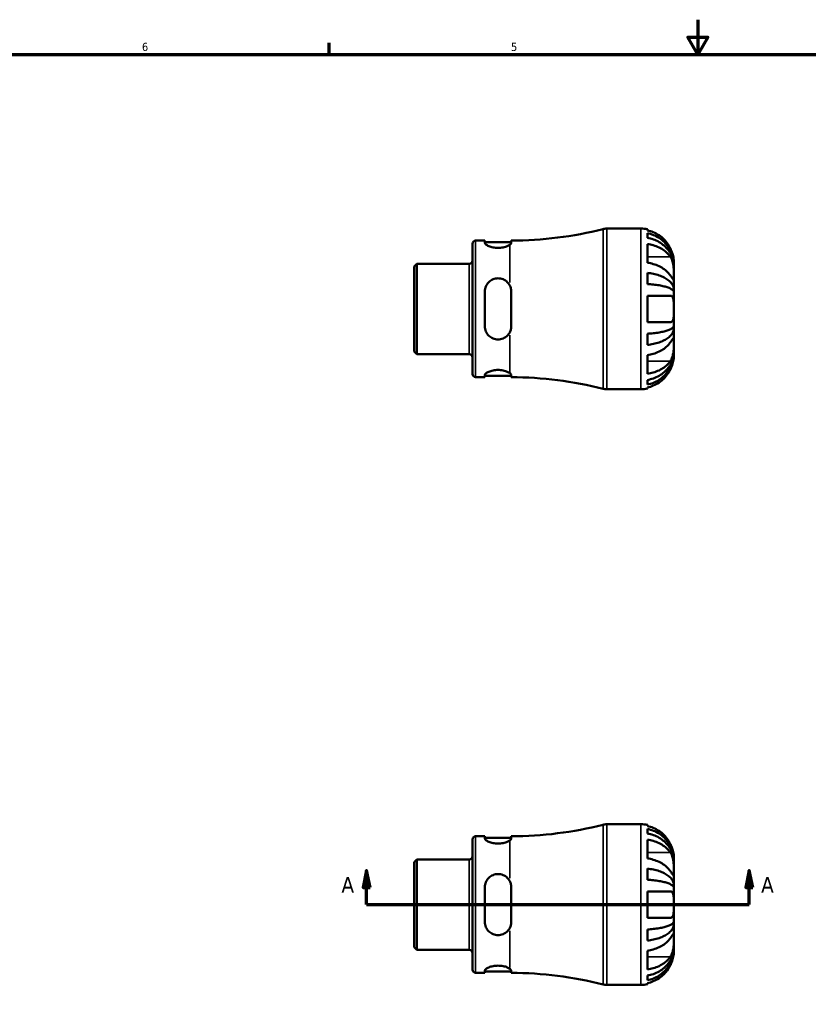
# Model space of a CAD drawing. Header units: inches. Extents: x -1.5 to 38, y -0.9 to 21.4.
# Tile 3 of 6: x 9.2 to 18.3, y 10.1 to 21.4. Entities that reach past the tile are written whole.
import ezdxf

# ---------------------------------------------------------------- set-up
doc = ezdxf.new("R2010")
doc.units = ezdxf.units.IN
doc.header["$MEASUREMENT"] = 0
for name, color, linetype, lineweight in [('Border (ANSI)', 7, 'Continuous', 70), ('Section Line (ANSI)', 7, 'Continuous', 70), ('Visible (ANSI)', 7, 'Continuous', 50), ('Visible Narrow (ANSI)', 7, 'Continuous', 35)]:
    doc.layers.add(name, color=color, linetype=linetype, lineweight=lineweight)
doc.styles.add('Label Text (ANSI)', font='tahoma.ttf')
doc.styles.add('Note Text (ANSI)', font='tahoma.ttf')

# ---------------------------------------------------------------- blocks, each defined once
blk = doc.blocks.new('Borders Default Border')
at = {"layer": 'Border (ANSI)'}
blk.add_line((12.75, 21), (12.75, 21.134), dxfattribs=at)
at = {"layer": 'Border (ANSI)', "flags": 128}
for points in [[(17, 21.4), (17, 21), (16.885, 21.2), (17.115, 21.2), (17, 21)], [(0.5, 1), (0.5, 21), (33.5, 21), (33.5, 1), (0.5, 1)]]:
    blk.add_lwpolyline(points, dxfattribs=at)
at = {"layer": 'Border (ANSI)', "color": 5, "true_color": 0x0000ff, "char_height": 0.0945, "attachment_point": 7, "style": 'Note Text (ANSI)'}
for s, insert in [('6', (10.595, 21.038)), ('5', (14.847, 21.038))]:
    blk.add_mtext(s, dxfattribs=dict(at, insert=insert))
blk = doc.blocks.new('2dTransSection0')
at = {"layer": 'Section Line (ANSI)', "linetype": 'Continuous'}
for p, q in [((13.182, 11.605), (13.143, 11.408)), ((13.182, 11.408), (13.182, 11.605)), ((13.222, 11.408), (13.182, 11.605)), ((17.591, 11.605), (17.552, 11.408)), ((17.591, 11.408), (17.591, 11.605)), ((17.631, 11.408), (17.591, 11.605)), ((13.143, 11.408), (13.222, 11.408)), ((13.182, 11.211), (13.182, 11.408)), ((17.552, 11.408), (17.631, 11.408)), ((17.591, 11.211), (17.591, 11.408)), ((13.182, 11.211), (13.539, 11.211)), ((17.235, 11.211), (17.591, 11.211))]:
    blk.add_line(p, q, dxfattribs=at)
at = {"layer": 'Section Line (ANSI)'}
blk.add_line((13.182, 11.211), (17.591, 11.211), dxfattribs=at)
at = {"layer": 'Section Line (ANSI)', "linetype": 'Continuous', "flags": 128}
for points in [[(13.222, 11.408), (13.182, 11.605), (13.143, 11.408), (13.222, 11.408)], [(17.631, 11.408), (17.591, 11.605), (17.552, 11.408), (17.631, 11.408)]]:
    blk.add_lwpolyline(points, dxfattribs=at)
at = {"layer": 'Section Line (ANSI)'}
for points in [[(13.222, 11.408), (13.182, 11.605), (13.143, 11.408), (13.222, 11.408)], [(17.631, 11.408), (17.591, 11.605), (17.552, 11.408), (17.631, 11.408)]]:
    blk.add_solid(points, dxfattribs=at)
at = {"layer": 'Section Line (ANSI)', "char_height": 0.18, "attachment_point": 7, "style": 'Label Text (ANSI)'}
for insert in [(12.893, 11.349), (17.728, 11.349)]:
    blk.add_mtext('A', dxfattribs=dict(at, insert=insert))

msp = doc.modelspace()

# ---------------------------------------------------------------- linework, layer by layer
at = {"layer": 'Visible (ANSI)'}
for p, q in [((15.951, 18.995), (16.341, 18.995)), ((16.417, 18.987), (16.417, 18.974)), ((16.417, 18.941), (16.417, 18.888)), ((14.438, 18.856), (14.545, 18.856)), ((14.545, 18.856), (14.545, 18.83)), ((14.545, 18.839), (14.849, 18.839)), ((14.849, 18.83), (14.849, 18.856)), ((14.402, 17.32), (14.402, 18.82)), ((16.417, 18.817), (16.417, 18.602)), ((16.722, 18.579), (16.722, 18.614)), ((13.732, 18.559), (13.763, 18.59)), ((13.732, 17.581), (13.732, 18.559)), ((13.763, 18.59), (14.365, 18.59)), ((13.763, 18.59), (13.763, 17.549)), ((16.417, 18.484), (16.417, 18.356)), ((16.722, 18.565), (16.722, 18.579)), ((16.722, 18.579), (16.722, 18.579)), ((16.722, 18.454), (16.722, 18.565)), ((16.722, 18.294), (16.722, 18.454)), ((14.545, 18.27), (14.545, 17.87)), ((14.849, 17.87), (14.849, 18.27)), ((16.722, 18.294), (16.7, 18.294)), ((16.722, 18.262), (16.722, 18.294)), ((16.722, 18.07), (16.722, 18.262)), ((16.417, 18.222), (16.417, 17.917)), ((16.417, 18.222), (16.682, 18.222)), ((16.722, 17.878), (16.722, 18.07)), ((16.682, 17.917), (16.417, 17.917)), ((16.722, 17.846), (16.7, 17.846)), ((16.722, 17.846), (16.722, 17.878)), ((16.722, 17.685), (16.722, 17.846)), ((16.417, 17.784), (16.417, 17.656)), ((13.732, 17.581), (13.763, 17.549)), ((16.722, 17.574), (16.722, 17.685)), ((16.722, 17.561), (16.722, 17.574)), ((13.763, 17.549), (14.365, 17.549)), ((16.417, 17.538), (16.417, 17.322)), ((16.722, 17.526), (16.722, 17.561)), ((16.722, 17.561), (16.722, 17.561)), ((14.438, 17.284), (14.545, 17.284)), ((14.545, 17.309), (14.545, 17.284)), ((14.545, 17.301), (14.849, 17.301)), ((14.849, 17.284), (14.849, 17.309)), ((16.417, 17.251), (16.417, 17.198)), ((15.951, 17.145), (16.341, 17.145)), ((16.417, 17.165), (16.417, 17.153)), ((15.951, 12.136), (16.341, 12.136)), ((16.417, 12.128), (16.417, 12.116)), ((16.417, 12.083), (16.417, 12.029)), ((14.402, 10.461), (14.402, 11.961)), ((14.438, 11.997), (14.545, 11.997)), ((14.545, 11.997), (14.545, 11.971)), ((14.545, 11.98), (14.849, 11.98)), ((14.849, 11.971), (14.849, 11.997)), ((16.417, 11.958), (16.417, 11.743)), ((13.732, 11.7), (13.763, 11.731)), ((13.732, 10.722), (13.732, 11.7)), ((13.763, 11.731), (14.365, 11.731)), ((13.763, 11.731), (13.763, 10.69)), ((16.722, 11.72), (16.722, 11.755)), ((16.722, 11.706), (16.722, 11.72)), ((16.722, 11.72), (16.722, 11.72)), ((16.722, 11.595), (16.722, 11.706)), ((16.417, 11.625), (16.417, 11.497)), ((16.722, 11.435), (16.722, 11.595)), ((14.545, 11.411), (14.545, 11.011)), ((14.849, 11.011), (14.849, 11.411)), ((16.417, 11.363), (16.417, 11.058)), ((16.417, 11.363), (16.682, 11.363)), ((16.722, 11.435), (16.7, 11.435)), ((16.722, 11.403), (16.722, 11.435)), ((16.722, 11.211), (16.722, 11.403)), ((16.722, 11.019), (16.722, 11.211)), ((16.682, 11.058), (16.417, 11.058)), ((16.722, 10.987), (16.722, 11.019)), ((16.417, 10.925), (16.417, 10.797)), ((16.722, 10.987), (16.7, 10.987)), ((16.722, 10.826), (16.722, 10.987)), ((16.722, 10.715), (16.722, 10.826)), ((13.732, 10.722), (13.763, 10.69)), ((13.763, 10.69), (14.365, 10.69)), ((16.417, 10.679), (16.417, 10.464)), ((16.722, 10.702), (16.722, 10.715)), ((16.722, 10.667), (16.722, 10.702)), ((16.722, 10.702), (16.722, 10.702)), ((14.545, 10.451), (14.545, 10.425)), ((14.545, 10.442), (14.849, 10.442)), ((14.849, 10.425), (14.849, 10.451)), ((14.438, 10.425), (14.545, 10.425)), ((16.417, 10.393), (16.417, 10.339)), ((15.951, 10.286), (16.341, 10.286)), ((16.417, 10.306), (16.417, 10.294))]:
    msp.add_line(p, q, dxfattribs=at)
for centre, radius, start, end in [((14.832, 23.256), 4.4, 270.2283, 284.1319), ((15.951, 18.81), 0.185, 90, 104.1319), ((16.341, 18.614), 0.381, 78.463, 90), ((14.438, 18.82), 0.0364, 90, 180), ((14.365, 18.627), 0.0364, 270, 0), ((14.365, 17.513), 0.0364, 0, 90), ((14.438, 17.32), 0.0364, 180, 270), ((14.832, 12.884), 4.4, 75.8681, 89.7717), ((15.951, 17.33), 0.185, 255.8681, 270), ((16.341, 17.526), 0.381, 270, 281.537), ((15.951, 11.951), 0.185, 90, 104.1319), ((16.341, 11.755), 0.381, 78.463, 90), ((14.832, 16.397), 4.4, 270.2283, 284.1319), ((14.438, 11.961), 0.0364, 90, 180), ((14.365, 11.768), 0.0364, 270, 0), ((14.365, 10.654), 0.0364, 0, 90), ((14.438, 10.461), 0.0364, 180, 270), ((14.832, 6.025), 4.4, 75.8681, 89.7717), ((15.951, 10.471), 0.185, 255.8681, 270), ((16.341, 10.667), 0.381, 270, 281.537)]:
    msp.add_arc(centre, radius, start, end, dxfattribs=at)
for points, knots in [([(16.682, 18.766), (16.675, 18.781), (16.666, 18.797), (16.642, 18.833), (16.626, 18.853), (16.592, 18.887), (16.573, 18.903), (16.53, 18.932), (16.507, 18.944), (16.465, 18.962), (16.441, 18.969), (16.417, 18.974)], [4.9848873, 4.9848873, 4.9848873, 4.9848873, 5.1072541, 5.1072541, 5.2890862, 5.2890862, 5.4684225, 5.4684225, 5.6477588, 5.6477588, 5.8202224, 5.8202224, 5.8202224, 5.8202224]), ([(16.417, 18.941), (16.441, 18.937), (16.465, 18.929), (16.508, 18.912), (16.531, 18.901), (16.574, 18.873), (16.593, 18.857), (16.627, 18.825), (16.643, 18.805), (16.672, 18.764), (16.684, 18.742), (16.702, 18.7), (16.71, 18.676), (16.72, 18.627), (16.722, 18.602), (16.722, 18.579)], [0.183692, 0.183692, 0.183692, 0.183692, 0.358153, 0.358153, 0.537411, 0.537411, 0.71667, 0.71667, 0.896287, 0.896287, 1.075904, 1.075904, 1.256236, 1.256236, 1.436568, 1.436568, 1.436568, 1.436568]), ([(14.832, 18.808), (14.824, 18.803), (14.814, 18.797), (14.79, 18.787), (14.774, 18.782), (14.737, 18.775), (14.716, 18.773), (14.697, 18.773), (14.678, 18.773), (14.658, 18.775), (14.621, 18.782), (14.604, 18.787), (14.577, 18.799), (14.565, 18.805), (14.549, 18.819), (14.545, 18.825), (14.545, 18.83)], [-0.414922, -0.414922, -0.414922, -0.414922, -0.292706, -0.292706, -0.146353, -0.146353, 0, 0, 0, 0.146353, 0.146353, 0.292706, 0.292706, 0.447371, 0.447371, 0.602035, 0.602035, 0.602035, 0.602035]), ([(14.849, 18.83), (14.849, 18.83), (14.849, 18.83), (14.849, 18.829), (14.849, 18.829), (14.849, 18.828), (14.849, 18.827), (14.847, 18.823), (14.845, 18.819), (14.838, 18.813), (14.835, 18.81), (14.832, 18.808)], [-0.195924, -0.195924, -0.195924, -0.195924, -0.1881963, -0.1881963, -0.1788366, -0.1788366, -0.1577493, -0.1577493, -0.0573651, -0.0573651, -0.000008, -0.000008, -0.000008, -0.000008]), ([(16.722, 18.565), (16.722, 18.586), (16.72, 18.608), (16.71, 18.652), (16.702, 18.673), (16.684, 18.711), (16.672, 18.73), (16.643, 18.767), (16.627, 18.784), (16.593, 18.813), (16.574, 18.827), (16.531, 18.852), (16.508, 18.862), (16.465, 18.877), (16.441, 18.884), (16.417, 18.888)], [4.327272, 4.327272, 4.327272, 4.327272, 4.507604, 4.507604, 4.687936, 4.687936, 4.867553, 4.867553, 5.04717, 5.04717, 5.226428, 5.226428, 5.405687, 5.405687, 5.580147, 5.580147, 5.580147, 5.580147]), ([(16.417, 18.817), (16.441, 18.814), (16.465, 18.808), (16.507, 18.796), (16.53, 18.787), (16.573, 18.767), (16.592, 18.755), (16.626, 18.731), (16.642, 18.717), (16.666, 18.692), (16.675, 18.681), (16.682, 18.67)], [0.183706, 0.183706, 0.183706, 0.183706, 0.3561695, 0.3561695, 0.5355059, 0.5355059, 0.7148422, 0.7148422, 0.8966743, 0.8966743, 1.0190411, 1.0190411, 1.0190411, 1.0190411]), ([(16.722, 18.614), (16.722, 18.614), (16.722, 18.617), (16.721, 18.628), (16.721, 18.636), (16.719, 18.656), (16.717, 18.667), (16.711, 18.689), (16.709, 18.698), (16.703, 18.717), (16.699, 18.727), (16.691, 18.746), (16.687, 18.756), (16.682, 18.766)], [-2.6740408, -2.6740408, -2.6740408, -2.6740408, -2.541544, -2.541544, -2.4155278, -2.4155278, -2.2944617, -2.2944617, -2.2112589, -2.2112589, -2.130884, -2.130884, -2.0478189, -2.0478189, -2.0478189, -2.0478189]), ([(16.682, 18.454), (16.675, 18.465), (16.666, 18.476), (16.642, 18.502), (16.626, 18.516), (16.592, 18.54), (16.573, 18.551), (16.53, 18.572), (16.507, 18.58), (16.465, 18.593), (16.441, 18.598), (16.417, 18.602)], [4.9848873, 4.9848873, 4.9848873, 4.9848873, 5.1072541, 5.1072541, 5.2890862, 5.2890862, 5.4684225, 5.4684225, 5.6477588, 5.6477588, 5.8202224, 5.8202224, 5.8202224, 5.8202224]), ([(16.682, 18.67), (16.686, 18.665), (16.689, 18.659), (16.696, 18.645), (16.7, 18.637), (16.706, 18.619), (16.709, 18.61), (16.714, 18.587), (16.717, 18.574), (16.72, 18.541), (16.721, 18.522), (16.722, 18.485), (16.722, 18.469), (16.722, 18.454)], [-0.6249253, -0.6249253, -0.6249253, -0.6249253, -0.5633759, -0.5633759, -0.4829032, -0.4829032, -0.4050798, -0.4050798, -0.3001768, -0.3001768, -0.1533256, -0.1533256, 0, 0, 0, 0]), ([(16.417, 18.484), (16.441, 18.482), (16.465, 18.478), (16.508, 18.469), (16.531, 18.463), (16.574, 18.448), (16.593, 18.44), (16.627, 18.423), (16.643, 18.413), (16.672, 18.391), (16.684, 18.379), (16.702, 18.357), (16.71, 18.345), (16.72, 18.319), (16.722, 18.306), (16.722, 18.294)], [0.183692, 0.183692, 0.183692, 0.183692, 0.358153, 0.358153, 0.537411, 0.537411, 0.71667, 0.71667, 0.896287, 0.896287, 1.075904, 1.075904, 1.256236, 1.256236, 1.436568, 1.436568, 1.436568, 1.436568]), ([(14.545, 18.27), (14.545, 18.29), (14.549, 18.31), (14.565, 18.348), (14.577, 18.365), (14.604, 18.392), (14.621, 18.403), (14.658, 18.418), (14.678, 18.422), (14.716, 18.422), (14.737, 18.418), (14.774, 18.403), (14.79, 18.392), (14.814, 18.368), (14.824, 18.355), (14.832, 18.341)], [0.587775, 0.587775, 0.587775, 0.587775, 0.74244, 0.74244, 0.897104, 0.897104, 1.043458, 1.043458, 1.189811, 1.189811, 1.336164, 1.336164, 1.482517, 1.482517, 1.604733, 1.604733, 1.604733, 1.604733]), ([(16.722, 18.454), (16.722, 18.447), (16.722, 18.441), (16.722, 18.429), (16.722, 18.425), (16.721, 18.415), (16.721, 18.411), (16.718, 18.409), (16.715, 18.41), (16.71, 18.416), (16.708, 18.419), (16.701, 18.427), (16.698, 18.432), (16.69, 18.443), (16.687, 18.448), (16.682, 18.454)], [0, 0, 0, 0, 0.075856, 0.075856, 0.1572067, 0.1572067, 0.2807434, 0.2807434, 0.3931722, 0.3931722, 0.4727271, 0.4727271, 0.5516675, 0.5516675, 0.6253219, 0.6253219, 0.6253219, 0.6253219]), ([(14.832, 18.341), (14.838, 18.329), (14.843, 18.316), (14.847, 18.297), (14.848, 18.291), (14.849, 18.283), (14.849, 18.281), (14.849, 18.277), (14.849, 18.275), (14.849, 18.272), (14.849, 18.271), (14.849, 18.27)], [-0.195933, -0.195933, -0.195933, -0.195933, -0.0864904, -0.0864904, -0.039105, -0.039105, -0.0231422, -0.0231422, -0.0094849, -0.0094849, 0, 0, 0, 0]), ([(16.722, 18.262), (16.722, 18.268), (16.72, 18.274), (16.71, 18.287), (16.702, 18.293), (16.684, 18.304), (16.672, 18.31), (16.643, 18.32), (16.627, 18.325), (16.593, 18.334), (16.574, 18.338), (16.531, 18.345), (16.508, 18.348), (16.465, 18.352), (16.441, 18.354), (16.417, 18.356)], [4.327272, 4.327272, 4.327272, 4.327272, 4.507604, 4.507604, 4.687936, 4.687936, 4.867553, 4.867553, 5.04717, 5.04717, 5.226428, 5.226428, 5.405687, 5.405687, 5.580147, 5.580147, 5.580147, 5.580147]), ([(16.682, 18.222), (16.683, 18.222), (16.684, 18.222), (16.689, 18.222), (16.693, 18.221), (16.699, 18.217), (16.702, 18.215), (16.707, 18.209), (16.71, 18.205), (16.715, 18.194), (16.717, 18.185), (16.72, 18.161), (16.721, 18.145), (16.722, 18.11), (16.722, 18.09), (16.722, 18.07)], [-0.6289625, -0.6289625, -0.6289625, -0.6289625, -0.6119383, -0.6119383, -0.5368002, -0.5368002, -0.4752382, -0.4752382, -0.4051892, -0.4051892, -0.2934968, -0.2934968, -0.1534321, -0.1534321, 0, 0, 0, 0]), ([(16.722, 18.07), (16.722, 18.059), (16.722, 18.049), (16.722, 18.027), (16.722, 18.016), (16.721, 17.988), (16.72, 17.972), (16.716, 17.949), (16.713, 17.942), (16.708, 17.932), (16.706, 17.928), (16.7, 17.923), (16.698, 17.921), (16.691, 17.918), (16.687, 17.917), (16.682, 17.917)], [0, 0, 0, 0, 0.0809524, 0.0809524, 0.169088, 0.169088, 0.3183663, 0.3183663, 0.4183604, 0.4183604, 0.483627, 0.483627, 0.5447701, 0.5447701, 0.6215242, 0.6215242, 0.6215242, 0.6215242]), ([(14.832, 17.799), (14.824, 17.784), (14.814, 17.771), (14.79, 17.748), (14.774, 17.737), (14.737, 17.721), (14.716, 17.717), (14.697, 17.717), (14.678, 17.717), (14.658, 17.721), (14.621, 17.737), (14.604, 17.748), (14.577, 17.774), (14.565, 17.792), (14.549, 17.829), (14.545, 17.85), (14.545, 17.87)], [-0.414922, -0.414922, -0.414922, -0.414922, -0.292706, -0.292706, -0.146353, -0.146353, 0, 0, 0, 0.146353, 0.146353, 0.292706, 0.292706, 0.447371, 0.447371, 0.602035, 0.602035, 0.602035, 0.602035]), ([(14.849, 17.87), (14.849, 17.869), (14.849, 17.868), (14.849, 17.866), (14.849, 17.864), (14.849, 17.861), (14.849, 17.858), (14.847, 17.843), (14.845, 17.83), (14.838, 17.812), (14.835, 17.805), (14.832, 17.799)], [-0.195916, -0.195916, -0.195916, -0.195916, -0.1881889, -0.1881889, -0.1788298, -0.1788298, -0.1577438, -0.1577438, -0.0573628, -0.0573628, 0, 0, 0, 0]), ([(16.417, 17.784), (16.441, 17.785), (16.465, 17.787), (16.508, 17.792), (16.531, 17.795), (16.574, 17.802), (16.593, 17.806), (16.627, 17.814), (16.643, 17.819), (16.672, 17.83), (16.684, 17.836), (16.702, 17.847), (16.71, 17.853), (16.72, 17.865), (16.722, 17.872), (16.722, 17.878)], [0.183692, 0.183692, 0.183692, 0.183692, 0.358153, 0.358153, 0.537411, 0.537411, 0.71667, 0.71667, 0.896287, 0.896287, 1.075904, 1.075904, 1.256236, 1.256236, 1.436568, 1.436568, 1.436568, 1.436568]), ([(16.722, 17.846), (16.722, 17.834), (16.72, 17.821), (16.71, 17.795), (16.702, 17.782), (16.684, 17.76), (16.672, 17.749), (16.643, 17.727), (16.627, 17.717), (16.593, 17.7), (16.574, 17.691), (16.531, 17.677), (16.508, 17.671), (16.465, 17.662), (16.441, 17.658), (16.417, 17.656)], [4.327272, 4.327272, 4.327272, 4.327272, 4.507604, 4.507604, 4.687936, 4.687936, 4.867553, 4.867553, 5.04717, 5.04717, 5.226428, 5.226428, 5.405687, 5.405687, 5.580147, 5.580147, 5.580147, 5.580147]), ([(16.682, 17.685), (16.686, 17.69), (16.689, 17.695), (16.696, 17.706), (16.7, 17.711), (16.706, 17.719), (16.709, 17.723), (16.714, 17.728), (16.717, 17.73), (16.72, 17.73), (16.721, 17.726), (16.722, 17.711), (16.722, 17.7), (16.722, 17.685)], [-0.6249253, -0.6249253, -0.6249253, -0.6249253, -0.5633759, -0.5633759, -0.4829032, -0.4829032, -0.4050798, -0.4050798, -0.3001768, -0.3001768, -0.1533256, -0.1533256, 0, 0, 0, 0]), ([(16.417, 17.538), (16.441, 17.542), (16.465, 17.547), (16.507, 17.559), (16.53, 17.568), (16.573, 17.588), (16.592, 17.6), (16.626, 17.624), (16.642, 17.638), (16.666, 17.664), (16.675, 17.675), (16.682, 17.685)], [0.183706, 0.183706, 0.183706, 0.183706, 0.3561695, 0.3561695, 0.5355059, 0.5355059, 0.7148422, 0.7148422, 0.8966743, 0.8966743, 1.0190411, 1.0190411, 1.0190411, 1.0190411]), ([(16.417, 17.251), (16.441, 17.256), (16.465, 17.262), (16.508, 17.278), (16.531, 17.288), (16.574, 17.312), (16.593, 17.327), (16.627, 17.355), (16.643, 17.372), (16.672, 17.409), (16.684, 17.429), (16.702, 17.467), (16.71, 17.488), (16.72, 17.532), (16.722, 17.554), (16.722, 17.574)], [0.183692, 0.183692, 0.183692, 0.183692, 0.358153, 0.358153, 0.537411, 0.537411, 0.71667, 0.71667, 0.896287, 0.896287, 1.075904, 1.075904, 1.256236, 1.256236, 1.436568, 1.436568, 1.436568, 1.436568]), ([(16.722, 17.685), (16.722, 17.678), (16.722, 17.671), (16.722, 17.653), (16.722, 17.644), (16.721, 17.619), (16.721, 17.603), (16.718, 17.572), (16.715, 17.558), (16.71, 17.534), (16.708, 17.524), (16.701, 17.506), (16.698, 17.498), (16.69, 17.483), (16.687, 17.476), (16.682, 17.47)], [0, 0, 0, 0, 0.075856, 0.075856, 0.1572067, 0.1572067, 0.2807434, 0.2807434, 0.3931722, 0.3931722, 0.4727271, 0.4727271, 0.5516675, 0.5516675, 0.6253219, 0.6253219, 0.6253219, 0.6253219]), ([(16.722, 17.561), (16.722, 17.538), (16.72, 17.513), (16.71, 17.464), (16.702, 17.44), (16.684, 17.398), (16.672, 17.376), (16.643, 17.334), (16.627, 17.315), (16.593, 17.283), (16.574, 17.267), (16.531, 17.239), (16.508, 17.227), (16.465, 17.21), (16.441, 17.203), (16.417, 17.198)], [4.327272, 4.327272, 4.327272, 4.327272, 4.507604, 4.507604, 4.687936, 4.687936, 4.867553, 4.867553, 5.04717, 5.04717, 5.226428, 5.226428, 5.405687, 5.405687, 5.580147, 5.580147, 5.580147, 5.580147]), ([(16.682, 17.47), (16.675, 17.459), (16.666, 17.448), (16.642, 17.422), (16.626, 17.408), (16.592, 17.384), (16.573, 17.373), (16.53, 17.352), (16.507, 17.344), (16.465, 17.331), (16.441, 17.326), (16.417, 17.322)], [4.9848873, 4.9848873, 4.9848873, 4.9848873, 5.1072541, 5.1072541, 5.2890862, 5.2890862, 5.4684225, 5.4684225, 5.6477588, 5.6477588, 5.8202224, 5.8202224, 5.8202224, 5.8202224]), ([(16.682, 17.374), (16.686, 17.38), (16.689, 17.387), (16.696, 17.404), (16.7, 17.414), (16.706, 17.433), (16.709, 17.442), (16.714, 17.463), (16.717, 17.473), (16.72, 17.496), (16.721, 17.507), (16.722, 17.522), (16.722, 17.526), (16.722, 17.526)], [-0.624435, -0.624435, -0.624435, -0.624435, -0.5678583, -0.5678583, -0.4840927, -0.4840927, -0.4047363, -0.4047363, -0.3003651, -0.3003651, -0.1533155, -0.1533155, 0, 0, 0, 0]), ([(14.545, 17.309), (14.545, 17.315), (14.549, 17.321), (14.565, 17.334), (14.577, 17.341), (14.604, 17.352), (14.621, 17.358), (14.658, 17.365), (14.678, 17.367), (14.716, 17.367), (14.737, 17.365), (14.774, 17.358), (14.79, 17.352), (14.814, 17.342), (14.824, 17.337), (14.832, 17.332)], [0.587775, 0.587775, 0.587775, 0.587775, 0.74244, 0.74244, 0.897104, 0.897104, 1.043458, 1.043458, 1.189811, 1.189811, 1.336164, 1.336164, 1.482517, 1.482517, 1.604733, 1.604733, 1.604733, 1.604733]), ([(16.417, 17.165), (16.441, 17.17), (16.465, 17.178), (16.507, 17.196), (16.53, 17.208), (16.573, 17.236), (16.592, 17.253), (16.626, 17.287), (16.642, 17.307), (16.666, 17.343), (16.675, 17.358), (16.682, 17.374)], [0.183706, 0.183706, 0.183706, 0.183706, 0.3561695, 0.3561695, 0.5355059, 0.5355059, 0.7148422, 0.7148422, 0.8966743, 0.8966743, 1.0190411, 1.0190411, 1.0190411, 1.0190411]), ([(14.832, 17.332), (14.838, 17.327), (14.843, 17.323), (14.847, 17.317), (14.848, 17.315), (14.849, 17.313), (14.849, 17.312), (14.849, 17.311), (14.849, 17.311), (14.849, 17.31), (14.849, 17.31), (14.849, 17.309)], [-0.195933, -0.195933, -0.195933, -0.195933, -0.0864973, -0.0864973, -0.0391081, -0.0391081, -0.0231441, -0.0231441, -0.0094856, -0.0094856, 0, 0, 0, 0]), ([(16.682, 11.907), (16.675, 11.922), (16.666, 11.938), (16.642, 11.974), (16.626, 11.994), (16.592, 12.028), (16.573, 12.045), (16.53, 12.073), (16.507, 12.085), (16.465, 12.103), (16.441, 12.111), (16.417, 12.116)], [4.9848873, 4.9848873, 4.9848873, 4.9848873, 5.1072541, 5.1072541, 5.2890862, 5.2890862, 5.4684225, 5.4684225, 5.6477588, 5.6477588, 5.8202224, 5.8202224, 5.8202224, 5.8202224]), ([(16.417, 12.083), (16.441, 12.078), (16.465, 12.07), (16.508, 12.053), (16.531, 12.042), (16.574, 12.014), (16.593, 11.998), (16.627, 11.966), (16.643, 11.947), (16.672, 11.905), (16.684, 11.883), (16.702, 11.841), (16.71, 11.817), (16.72, 11.768), (16.722, 11.743), (16.722, 11.72)], [0.183692, 0.183692, 0.183692, 0.183692, 0.358153, 0.358153, 0.537411, 0.537411, 0.71667, 0.71667, 0.896287, 0.896287, 1.075904, 1.075904, 1.256236, 1.256236, 1.436568, 1.436568, 1.436568, 1.436568]), ([(16.722, 11.706), (16.722, 11.727), (16.72, 11.749), (16.71, 11.793), (16.702, 11.814), (16.684, 11.852), (16.672, 11.871), (16.643, 11.908), (16.627, 11.925), (16.593, 11.954), (16.574, 11.968), (16.531, 11.993), (16.508, 12.003), (16.465, 12.019), (16.441, 12.025), (16.417, 12.029)], [4.327272, 4.327272, 4.327272, 4.327272, 4.507604, 4.507604, 4.687936, 4.687936, 4.867553, 4.867553, 5.04717, 5.04717, 5.226428, 5.226428, 5.405687, 5.405687, 5.580147, 5.580147, 5.580147, 5.580147]), ([(14.832, 11.949), (14.824, 11.944), (14.814, 11.939), (14.79, 11.928), (14.774, 11.923), (14.737, 11.916), (14.716, 11.914), (14.697, 11.914), (14.678, 11.914), (14.658, 11.916), (14.621, 11.923), (14.604, 11.928), (14.577, 11.94), (14.565, 11.947), (14.549, 11.96), (14.545, 11.966), (14.545, 11.971)], [-0.414922, -0.414922, -0.414922, -0.414922, -0.292706, -0.292706, -0.146353, -0.146353, 0, 0, 0, 0.146353, 0.146353, 0.292706, 0.292706, 0.447371, 0.447371, 0.602035, 0.602035, 0.602035, 0.602035]), ([(14.849, 11.971), (14.849, 11.971), (14.849, 11.971), (14.849, 11.97), (14.849, 11.97), (14.849, 11.969), (14.849, 11.968), (14.847, 11.964), (14.845, 11.96), (14.838, 11.954), (14.835, 11.951), (14.832, 11.949)], [-0.195916, -0.195916, -0.195916, -0.195916, -0.1881889, -0.1881889, -0.1788298, -0.1788298, -0.1577438, -0.1577438, -0.0573628, -0.0573628, 0, 0, 0, 0]), ([(16.417, 11.958), (16.441, 11.955), (16.465, 11.95), (16.507, 11.937), (16.53, 11.928), (16.573, 11.908), (16.592, 11.896), (16.626, 11.873), (16.642, 11.858), (16.666, 11.833), (16.675, 11.822), (16.682, 11.811)], [0.183706, 0.183706, 0.183706, 0.183706, 0.3561695, 0.3561695, 0.5355059, 0.5355059, 0.7148422, 0.7148422, 0.8966743, 0.8966743, 1.0190411, 1.0190411, 1.0190411, 1.0190411]), ([(16.722, 11.755), (16.722, 11.755), (16.722, 11.756), (16.722, 11.76), (16.722, 11.764), (16.721, 11.777), (16.72, 11.789), (16.716, 11.813), (16.713, 11.823), (16.708, 11.842), (16.706, 11.85), (16.7, 11.865), (16.698, 11.872), (16.691, 11.889), (16.687, 11.898), (16.682, 11.907)], [0, 0, 0, 0, 0.0809524, 0.0809524, 0.169088, 0.169088, 0.3183663, 0.3183663, 0.4183604, 0.4183604, 0.483627, 0.483627, 0.5447701, 0.5447701, 0.6215242, 0.6215242, 0.6215242, 0.6215242]), ([(16.682, 11.811), (16.686, 11.806), (16.689, 11.8), (16.696, 11.787), (16.7, 11.778), (16.706, 11.76), (16.709, 11.751), (16.714, 11.728), (16.717, 11.715), (16.72, 11.682), (16.721, 11.663), (16.722, 11.627), (16.722, 11.61), (16.722, 11.595)], [-0.6249253, -0.6249253, -0.6249253, -0.6249253, -0.5633759, -0.5633759, -0.4829032, -0.4829032, -0.4050798, -0.4050798, -0.3001768, -0.3001768, -0.1533256, -0.1533256, 0, 0, 0, 0]), ([(16.682, 11.595), (16.675, 11.606), (16.666, 11.617), (16.642, 11.643), (16.626, 11.657), (16.592, 11.681), (16.573, 11.693), (16.53, 11.713), (16.507, 11.721), (16.465, 11.734), (16.441, 11.739), (16.417, 11.743)], [4.9848873, 4.9848873, 4.9848873, 4.9848873, 5.1072541, 5.1072541, 5.2890862, 5.2890862, 5.4684225, 5.4684225, 5.6477588, 5.6477588, 5.8202224, 5.8202224, 5.8202224, 5.8202224]), ([(16.417, 11.625), (16.441, 11.623), (16.465, 11.619), (16.508, 11.61), (16.531, 11.604), (16.574, 11.589), (16.593, 11.581), (16.627, 11.564), (16.643, 11.554), (16.672, 11.532), (16.684, 11.521), (16.702, 11.498), (16.71, 11.486), (16.72, 11.46), (16.722, 11.447), (16.722, 11.435)], [0.183692, 0.183692, 0.183692, 0.183692, 0.358153, 0.358153, 0.537411, 0.537411, 0.71667, 0.71667, 0.896287, 0.896287, 1.075904, 1.075904, 1.256236, 1.256236, 1.436568, 1.436568, 1.436568, 1.436568]), ([(16.722, 11.595), (16.722, 11.588), (16.722, 11.582), (16.722, 11.571), (16.722, 11.566), (16.721, 11.556), (16.721, 11.552), (16.718, 11.55), (16.715, 11.551), (16.71, 11.557), (16.708, 11.56), (16.701, 11.568), (16.698, 11.573), (16.69, 11.584), (16.687, 11.589), (16.682, 11.595)], [0, 0, 0, 0, 0.075856, 0.075856, 0.1572067, 0.1572067, 0.2807434, 0.2807434, 0.3931722, 0.3931722, 0.4727271, 0.4727271, 0.5516675, 0.5516675, 0.6253219, 0.6253219, 0.6253219, 0.6253219]), ([(14.545, 11.411), (14.545, 11.431), (14.549, 11.451), (14.565, 11.489), (14.577, 11.506), (14.604, 11.533), (14.621, 11.544), (14.658, 11.559), (14.678, 11.563), (14.716, 11.563), (14.737, 11.559), (14.774, 11.544), (14.79, 11.533), (14.814, 11.509), (14.824, 11.496), (14.832, 11.482)], [0.587775, 0.587775, 0.587775, 0.587775, 0.74244, 0.74244, 0.897104, 0.897104, 1.043458, 1.043458, 1.189811, 1.189811, 1.336164, 1.336164, 1.482517, 1.482517, 1.604733, 1.604733, 1.604733, 1.604733]), ([(14.832, 11.482), (14.838, 11.47), (14.843, 11.457), (14.847, 11.438), (14.848, 11.432), (14.849, 11.424), (14.849, 11.422), (14.849, 11.418), (14.849, 11.416), (14.849, 11.413), (14.849, 11.412), (14.849, 11.411)], [-0.195933, -0.195933, -0.195933, -0.195933, -0.0864973, -0.0864973, -0.0391081, -0.0391081, -0.0231441, -0.0231441, -0.0094856, -0.0094856, 0, 0, 0, 0]), ([(16.722, 11.403), (16.722, 11.409), (16.72, 11.415), (16.71, 11.428), (16.702, 11.434), (16.684, 11.445), (16.672, 11.451), (16.643, 11.462), (16.627, 11.467), (16.593, 11.475), (16.574, 11.479), (16.531, 11.486), (16.508, 11.489), (16.465, 11.494), (16.441, 11.495), (16.417, 11.497)], [4.327272, 4.327272, 4.327272, 4.327272, 4.507604, 4.507604, 4.687936, 4.687936, 4.867553, 4.867553, 5.04717, 5.04717, 5.226428, 5.226428, 5.405687, 5.405687, 5.580147, 5.580147, 5.580147, 5.580147]), ([(16.682, 11.363), (16.686, 11.363), (16.689, 11.363), (16.696, 11.361), (16.7, 11.358), (16.706, 11.352), (16.709, 11.347), (16.714, 11.335), (16.717, 11.327), (16.72, 11.304), (16.721, 11.287), (16.722, 11.251), (16.722, 11.231), (16.722, 11.211)], [-0.624435, -0.624435, -0.624435, -0.624435, -0.5678583, -0.5678583, -0.4840927, -0.4840927, -0.4047363, -0.4047363, -0.3003651, -0.3003651, -0.1533155, -0.1533155, 0, 0, 0, 0]), ([(16.722, 11.211), (16.722, 11.194), (16.722, 11.176), (16.721, 11.144), (16.721, 11.13), (16.719, 11.104), (16.717, 11.094), (16.711, 11.079), (16.709, 11.074), (16.703, 11.066), (16.699, 11.063), (16.691, 11.059), (16.687, 11.058), (16.682, 11.058)], [-2.6740408, -2.6740408, -2.6740408, -2.6740408, -2.541544, -2.541544, -2.4155278, -2.4155278, -2.2944617, -2.2944617, -2.2112589, -2.2112589, -2.130884, -2.130884, -2.0478189, -2.0478189, -2.0478189, -2.0478189]), ([(14.832, 10.94), (14.824, 10.926), (14.814, 10.913), (14.79, 10.889), (14.774, 10.878), (14.737, 10.862), (14.716, 10.859), (14.697, 10.859), (14.678, 10.859), (14.658, 10.862), (14.621, 10.878), (14.604, 10.889), (14.577, 10.915), (14.565, 10.933), (14.549, 10.971), (14.545, 10.991), (14.545, 11.011)], [-0.414922, -0.414922, -0.414922, -0.414922, -0.292706, -0.292706, -0.146353, -0.146353, 0, 0, 0, 0.146353, 0.146353, 0.292706, 0.292706, 0.447371, 0.447371, 0.602035, 0.602035, 0.602035, 0.602035]), ([(14.849, 11.011), (14.849, 11.01), (14.849, 11.009), (14.849, 11.007), (14.849, 11.006), (14.849, 11.002), (14.849, 10.999), (14.847, 10.984), (14.845, 10.971), (14.838, 10.953), (14.835, 10.946), (14.832, 10.94)], [-0.195924, -0.195924, -0.195924, -0.195924, -0.1881963, -0.1881963, -0.1788366, -0.1788366, -0.1577493, -0.1577493, -0.0573651, -0.0573651, -0.000008, -0.000008, -0.000008, -0.000008]), ([(16.417, 10.925), (16.441, 10.926), (16.465, 10.928), (16.508, 10.933), (16.531, 10.936), (16.574, 10.943), (16.593, 10.947), (16.627, 10.955), (16.643, 10.96), (16.672, 10.971), (16.684, 10.977), (16.702, 10.988), (16.71, 10.994), (16.72, 11.007), (16.722, 11.013), (16.722, 11.019)], [0.183692, 0.183692, 0.183692, 0.183692, 0.358153, 0.358153, 0.537411, 0.537411, 0.71667, 0.71667, 0.896287, 0.896287, 1.075904, 1.075904, 1.256236, 1.256236, 1.436568, 1.436568, 1.436568, 1.436568]), ([(16.722, 10.987), (16.722, 10.975), (16.72, 10.962), (16.71, 10.936), (16.702, 10.924), (16.684, 10.901), (16.672, 10.89), (16.643, 10.868), (16.627, 10.858), (16.593, 10.841), (16.574, 10.833), (16.531, 10.818), (16.508, 10.812), (16.465, 10.803), (16.441, 10.799), (16.417, 10.797)], [4.327272, 4.327272, 4.327272, 4.327272, 4.507604, 4.507604, 4.687936, 4.687936, 4.867553, 4.867553, 5.04717, 5.04717, 5.226428, 5.226428, 5.405687, 5.405687, 5.580147, 5.580147, 5.580147, 5.580147]), ([(16.417, 10.679), (16.441, 10.683), (16.465, 10.688), (16.507, 10.701), (16.53, 10.709), (16.573, 10.729), (16.592, 10.741), (16.626, 10.765), (16.642, 10.779), (16.666, 10.805), (16.675, 10.816), (16.682, 10.826)], [0.183706, 0.183706, 0.183706, 0.183706, 0.3561695, 0.3561695, 0.5355059, 0.5355059, 0.7148422, 0.7148422, 0.8966743, 0.8966743, 1.0190411, 1.0190411, 1.0190411, 1.0190411]), ([(16.682, 10.826), (16.686, 10.832), (16.689, 10.836), (16.696, 10.847), (16.7, 10.852), (16.706, 10.86), (16.709, 10.864), (16.714, 10.87), (16.717, 10.871), (16.72, 10.871), (16.721, 10.867), (16.722, 10.852), (16.722, 10.841), (16.722, 10.826)], [-0.6249253, -0.6249253, -0.6249253, -0.6249253, -0.5633759, -0.5633759, -0.4829032, -0.4829032, -0.4050798, -0.4050798, -0.3001768, -0.3001768, -0.1533256, -0.1533256, 0, 0, 0, 0]), ([(16.722, 10.826), (16.722, 10.819), (16.722, 10.812), (16.722, 10.795), (16.722, 10.785), (16.721, 10.76), (16.721, 10.744), (16.718, 10.714), (16.715, 10.699), (16.71, 10.675), (16.708, 10.665), (16.701, 10.647), (16.698, 10.639), (16.69, 10.624), (16.687, 10.617), (16.682, 10.611)], [0, 0, 0, 0, 0.075856, 0.075856, 0.1572067, 0.1572067, 0.2807434, 0.2807434, 0.3931722, 0.3931722, 0.4727271, 0.4727271, 0.5516675, 0.5516675, 0.6253219, 0.6253219, 0.6253219, 0.6253219]), ([(16.417, 10.393), (16.441, 10.397), (16.465, 10.403), (16.508, 10.419), (16.531, 10.429), (16.574, 10.454), (16.593, 10.468), (16.627, 10.497), (16.643, 10.514), (16.672, 10.551), (16.684, 10.57), (16.702, 10.608), (16.71, 10.629), (16.72, 10.673), (16.722, 10.695), (16.722, 10.715)], [0.183692, 0.183692, 0.183692, 0.183692, 0.358153, 0.358153, 0.537411, 0.537411, 0.71667, 0.71667, 0.896287, 0.896287, 1.075904, 1.075904, 1.256236, 1.256236, 1.436568, 1.436568, 1.436568, 1.436568]), ([(16.722, 10.702), (16.722, 10.679), (16.72, 10.654), (16.71, 10.605), (16.702, 10.581), (16.684, 10.539), (16.672, 10.517), (16.643, 10.475), (16.627, 10.456), (16.593, 10.424), (16.574, 10.408), (16.531, 10.38), (16.508, 10.369), (16.465, 10.351), (16.441, 10.344), (16.417, 10.339)], [4.327272, 4.327272, 4.327272, 4.327272, 4.507604, 4.507604, 4.687936, 4.687936, 4.867553, 4.867553, 5.04717, 5.04717, 5.226428, 5.226428, 5.405687, 5.405687, 5.580147, 5.580147, 5.580147, 5.580147]), ([(16.682, 10.515), (16.686, 10.521), (16.689, 10.528), (16.696, 10.545), (16.7, 10.555), (16.706, 10.574), (16.709, 10.584), (16.714, 10.604), (16.717, 10.614), (16.72, 10.637), (16.721, 10.648), (16.722, 10.663), (16.722, 10.667), (16.722, 10.667)], [-0.624435, -0.624435, -0.624435, -0.624435, -0.5678583, -0.5678583, -0.4840927, -0.4840927, -0.4047363, -0.4047363, -0.3003651, -0.3003651, -0.1533155, -0.1533155, 0, 0, 0, 0]), ([(16.682, 10.611), (16.675, 10.6), (16.666, 10.589), (16.642, 10.564), (16.626, 10.549), (16.592, 10.526), (16.573, 10.514), (16.53, 10.493), (16.507, 10.485), (16.465, 10.472), (16.441, 10.467), (16.417, 10.464)], [4.9848873, 4.9848873, 4.9848873, 4.9848873, 5.1072541, 5.1072541, 5.2890862, 5.2890862, 5.4684225, 5.4684225, 5.6477588, 5.6477588, 5.8202224, 5.8202224, 5.8202224, 5.8202224]), ([(14.545, 10.451), (14.545, 10.456), (14.549, 10.462), (14.565, 10.475), (14.577, 10.482), (14.604, 10.494), (14.621, 10.499), (14.658, 10.506), (14.678, 10.508), (14.716, 10.508), (14.737, 10.506), (14.774, 10.499), (14.79, 10.494), (14.814, 10.483), (14.824, 10.478), (14.832, 10.473)], [0.587775, 0.587775, 0.587775, 0.587775, 0.74244, 0.74244, 0.897104, 0.897104, 1.043458, 1.043458, 1.189811, 1.189811, 1.336164, 1.336164, 1.482517, 1.482517, 1.604733, 1.604733, 1.604733, 1.604733]), ([(14.832, 10.473), (14.838, 10.468), (14.843, 10.464), (14.847, 10.458), (14.848, 10.456), (14.849, 10.454), (14.849, 10.454), (14.849, 10.452), (14.849, 10.452), (14.849, 10.451), (14.849, 10.451), (14.849, 10.451)], [-0.195933, -0.195933, -0.195933, -0.195933, -0.0864973, -0.0864973, -0.0391081, -0.0391081, -0.0231441, -0.0231441, -0.0094856, -0.0094856, 0, 0, 0, 0]), ([(16.417, 10.306), (16.441, 10.311), (16.465, 10.319), (16.507, 10.337), (16.53, 10.349), (16.573, 10.377), (16.592, 10.394), (16.626, 10.428), (16.642, 10.448), (16.666, 10.484), (16.675, 10.5), (16.682, 10.515)], [0.183706, 0.183706, 0.183706, 0.183706, 0.3561695, 0.3561695, 0.5355059, 0.5355059, 0.7148422, 0.7148422, 0.8966743, 0.8966743, 1.0190411, 1.0190411, 1.0190411, 1.0190411])]:
    msp.add_open_spline(points, degree=3, knots=knots, dxfattribs=at)
at = {"layer": 'Visible Narrow (ANSI)'}
for p, q in [((15.906, 17.162), (15.906, 18.978)), ((15.951, 18.983), (15.951, 17.156)), ((16.341, 17.156), (16.341, 18.983)), ((14.438, 18.846), (14.438, 17.293)), ((14.832, 18.373), (14.832, 18.795)), ((16.669, 18.67), (16.43, 18.67)), ((14.365, 17.556), (14.365, 18.584)), ((14.832, 17.344), (14.832, 17.767)), ((16.669, 17.47), (16.43, 17.47)), ((15.906, 10.303), (15.906, 12.119)), ((15.951, 12.125), (15.951, 10.297)), ((16.341, 10.297), (16.341, 12.125)), ((14.438, 11.988), (14.438, 10.434)), ((14.832, 11.514), (14.832, 11.937)), ((16.669, 11.811), (16.43, 11.811)), ((14.365, 10.697), (14.365, 11.725)), ((14.832, 10.485), (14.832, 10.908)), ((16.669, 10.611), (16.43, 10.611))]:
    msp.add_line(p, q, dxfattribs=at)

# ---------------------------------------------------------------- block references
msp.add_blockref('Borders Default Border', (0, 0))
at = {"layer": 'Section Line (ANSI)'}
msp.add_blockref('2dTransSection0', (0, 0), dxfattribs=at)

doc.saveas('drawing.dxf')
